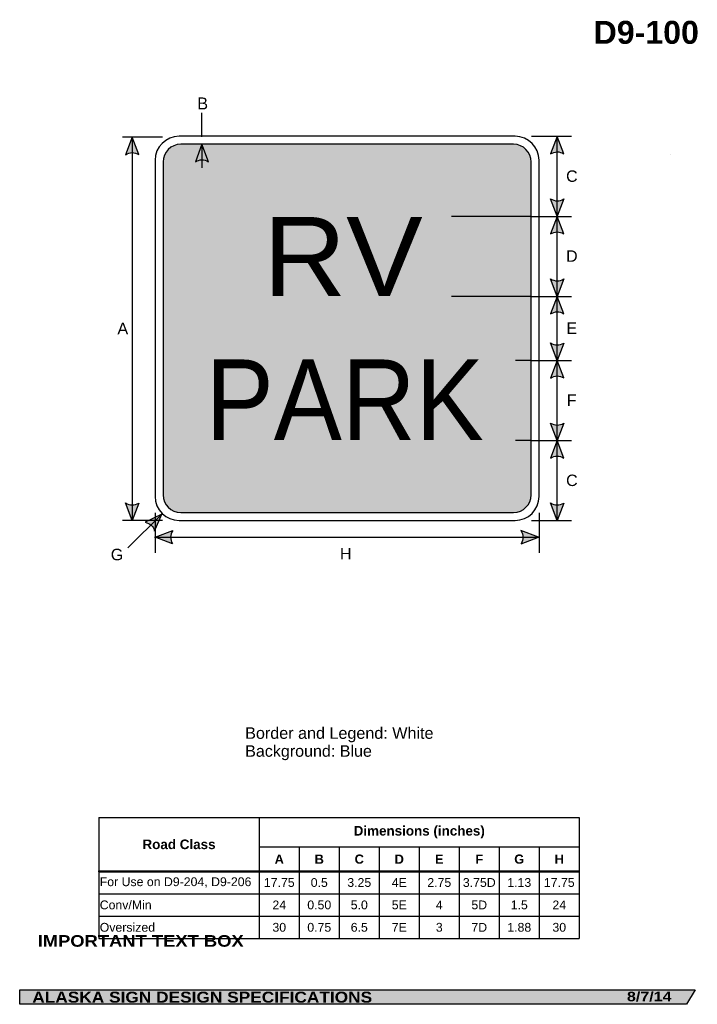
# Model space of a CAD drawing. Header units: feet. Extents: x 3.7 to 46.1, y 0.2 to 61.7.
import ezdxf
from ezdxf.enums import TextEntityAlignment as Align

# ---------------------------------------------------------------- set-up
doc = ezdxf.new("R2010")
doc.units = ezdxf.units.FT
doc.header["$MEASUREMENT"] = 0
doc.layers.add('Sign', color=7, linetype='Continuous')
doc.styles.add('ARIAL', font='arial.ttf')
doc.styles.add('ARIAL B', font='arialbd.ttf')
doc.styles.add('ARIAL BLACK B', font='ariblk.ttf')
doc.styles.add('ARIAL BLACK BI', font='ariblk.ttf')
doc.styles.add('FHWA SERIES D2000EX', font='txt')
doc.styles.add('FHWA SERIES E2000EX', font='txt')

# ---------------------------------------------------------------- blocks, each defined once
blk = doc.blocks.new('*T2')
at = {"color": 0, "linetype": 'ByBlock', "lineweight": -2, "transparency": 16777216}
for p, q in [((0, 0), (30.03079033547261, 0)), ((0, 0), (0, -7.568603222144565)), ((10.0307903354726, 0), (10.0307903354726, -7.568603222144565)), ((30.03079033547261, 0), (30.03079033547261, -7.568603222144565)), ((10.0307903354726, -1.846717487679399), (30.03079033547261, -1.846717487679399)), ((12.5307903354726, -1.846717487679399), (12.5307903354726, -7.568603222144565)), ((15.0307903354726, -1.846717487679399), (15.0307903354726, -7.568603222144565)), ((17.5307903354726, -1.846717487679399), (17.5307903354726, -7.568603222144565)), ((20.0307903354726, -1.846717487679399), (20.0307903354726, -7.568603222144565)), ((22.5307903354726, -1.846717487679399), (22.5307903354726, -7.568603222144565)), ((25.03079033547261, -1.846717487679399), (25.03079033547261, -7.568603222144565)), ((27.53079033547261, -1.846717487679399), (27.53079033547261, -7.568603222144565)), ((0, -3.368603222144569), (30.03079033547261, -3.368603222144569)), ((0, -4.768603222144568), (30.03079033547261, -4.768603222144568)), ((0, -6.168603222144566), (30.03079033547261, -6.168603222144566)), ((0, -7.568603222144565), (30.03079033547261, -7.568603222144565))]:
    blk.add_line(p, q, dxfattribs=at)
at = {"color": 18, "transparency": 16777216}
for s, insert, char_height, width, attachment_point, style in [('Dimensions (inches)', (20.0307903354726, -0.9233587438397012), 0.6, 19.88, 5, 'ARIAL B'), ('Road Class', (5.015395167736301, -1.684301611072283), 0.6, 9.9107903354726, 5, 'ARIAL B'), ('A', (11.28079033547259, -2.607660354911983), 0.575, 2.379999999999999, 5, 'ARIAL B'), ('B', (13.78079033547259, -2.607660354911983), 0.575, 2.379999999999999, 5, 'ARIAL B'), ('C', (16.28079033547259, -2.607660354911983), 0.575, 2.379999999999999, 5, 'ARIAL B'), ('D', (18.78079033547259, -2.607660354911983), 0.575, 2.379999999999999, 5, 'ARIAL B'), ('E', (21.2807903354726, -2.607660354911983), 0.575, 2.379999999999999, 5, 'ARIAL B'), ('F', (23.7807903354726, -2.607660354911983), 0.575, 2.379999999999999, 5, 'ARIAL B'), ('G', (26.28079033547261, -2.607660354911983), 0.575, 2.379999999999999, 5, 'ARIAL B'), ('H', (28.7807903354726, -2.607660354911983), 0.575, 2.379999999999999, 5, 'ARIAL B'), ('For Use on D9-204, D9-206', (0.0600000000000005, -4.068603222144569), 0.55, 9.9107903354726, 4, 'ARIAL'), ('17.75', (11.28079033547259, -4.068603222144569), 0.55, 2.379999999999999, 5, 'ARIAL'), ('0.5', (13.78079033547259, -4.068603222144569), 0.55, 2.379999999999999, 5, 'ARIAL'), ('3.25', (16.28079033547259, -4.068603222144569), 0.55, 2.379999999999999, 5, 'ARIAL'), ('4E', (18.78079033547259, -4.068603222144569), 0.55, 2.379999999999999, 5, 'ARIAL'), ('2.75', (21.2807903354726, -4.068603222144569), 0.55, 2.379999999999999, 5, 'ARIAL'), ('3.75D', (23.7807903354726, -4.068603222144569), 0.55, 2.379999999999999, 5, 'ARIAL'), ('1.13', (26.28079033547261, -4.068603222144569), 0.55, 2.379999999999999, 5, 'ARIAL'), ('17.75', (28.7807903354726, -4.068603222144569), 0.55, 2.379999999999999, 5, 'ARIAL'), ('Conv/Min', (0.0600000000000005, -5.468603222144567), 0.55, 9.9107903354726, 4, 'ARIAL'), ('24', (11.28079033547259, -5.468603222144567), 0.55, 2.379999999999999, 5, 'ARIAL'), ('0.50', (13.78079033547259, -5.468603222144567), 0.55, 2.379999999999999, 5, 'ARIAL'), ('5.0', (16.28079033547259, -5.468603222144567), 0.55, 2.379999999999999, 5, 'ARIAL'), ('5E', (18.78079033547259, -5.468603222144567), 0.55, 2.379999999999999, 5, 'ARIAL'), ('4', (21.2807903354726, -5.468603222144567), 0.55, 2.379999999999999, 5, 'ARIAL'), ('5D', (23.7807903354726, -5.468603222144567), 0.55, 2.379999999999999, 5, 'ARIAL'), ('1.5', (26.28079033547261, -5.468603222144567), 0.55, 2.379999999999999, 5, 'ARIAL'), ('24', (28.7807903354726, -5.468603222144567), 0.55, 2.379999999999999, 5, 'ARIAL'), ('Oversized', (0.0600000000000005, -6.868603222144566), 0.55, 9.9107903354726, 4, 'ARIAL'), ('30', (11.28079033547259, -6.868603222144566), 0.55, 2.379999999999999, 5, 'ARIAL'), ('0.75', (13.78079033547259, -6.868603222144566), 0.55, 2.379999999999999, 5, 'ARIAL'), ('6.5', (16.28079033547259, -6.868603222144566), 0.55, 2.379999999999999, 5, 'ARIAL'), ('7E', (18.78079033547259, -6.868603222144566), 0.55, 2.379999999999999, 5, 'ARIAL'), ('3', (21.2807903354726, -6.868603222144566), 0.55, 2.379999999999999, 5, 'ARIAL'), ('7D', (23.7807903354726, -6.868603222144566), 0.55, 2.379999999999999, 5, 'ARIAL'), ('1.88', (26.28079033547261, -6.868603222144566), 0.55, 2.379999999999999, 5, 'ARIAL'), ('30', (28.7807903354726, -6.868603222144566), 0.55, 2.379999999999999, 5, 'ARIAL')]:
    blk.add_mtext(s, dxfattribs=dict(at, insert=insert, char_height=char_height, width=width, attachment_point=attachment_point, style=style))

msp = doc.modelspace()

# ---------------------------------------------------------------- hatches: boundary and pattern name
h = msp.add_hatch(color=256)
h.dxf.hatch_style = 1
edge = h.paths.add_edge_path()
edge.add_line((11.13692709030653, 53.2520384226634), (10.72654948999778, 54.34097048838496))
edge.add_line((10.72654948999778, 54.34097048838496), (10.31900634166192, 53.24282251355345))
edge.add_arc((10.73474923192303, 52.6454756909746), 0.7277811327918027, 56.45386549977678, 124.83723844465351, ccw=False)
h = msp.add_hatch(color=256)
h.dxf.hatch_style = 1
edge = h.paths.add_edge_path()
edge.add_line((37.70203775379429, 53.30169468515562), (37.29166015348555, 54.39062675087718))
edge.add_line((37.29166015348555, 54.39062675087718), (36.88411700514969, 53.29247877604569))
edge.add_arc((37.29985989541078, 52.69513195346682), 0.7277811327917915, 56.453865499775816, 124.83723844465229, ccw=False)
at = {"true_color": 0xffffff}
h = msp.add_hatch(color=7, dxfattribs=at)
h.dxf.hatch_style = 1
edge = h.paths.add_edge_path()
edge.add_line((15.49891277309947, 52.8067294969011), (15.08853517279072, 53.89566156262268))
edge.add_line((15.08853517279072, 53.89566156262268), (14.68099202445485, 52.79751358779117))
edge.add_arc((15.09673491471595, 52.20016676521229), 0.7277811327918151, 56.453865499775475, 124.837238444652, ccw=False)
h = msp.add_hatch(color=256)
h.dxf.hatch_style = 1
edge = h.paths.add_edge_path()
edge.add_line((37.70203775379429, 50.48476716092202), (37.29166015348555, 49.39583509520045))
edge.add_line((37.29166015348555, 49.39583509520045), (36.88411700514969, 50.49398307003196))
edge.add_arc((37.29985989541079, 51.09132989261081), 0.7277811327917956, 235.1627615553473, 303.5461345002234)
h = msp.add_hatch(color=256)
h.dxf.hatch_style = 1
edge = h.paths.add_edge_path()
edge.add_line((37.70203775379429, 48.30169468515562), (37.29166015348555, 49.39062675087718))
edge.add_line((37.29166015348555, 49.39062675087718), (36.88411700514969, 48.29247877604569))
edge.add_arc((37.29985989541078, 47.69513195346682), 0.7277811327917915, 56.453865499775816, 124.83723844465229, ccw=False)
h = msp.add_hatch(color=256)
h.dxf.hatch_style = 1
edge = h.paths.add_edge_path()
edge.add_line((37.70203775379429, 45.48476716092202), (37.29166015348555, 44.39583509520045))
edge.add_line((37.29166015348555, 44.39583509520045), (36.88411700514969, 45.49398307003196))
edge.add_arc((37.29985989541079, 46.09132989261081), 0.7277811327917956, 235.1627615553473, 303.5461345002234)
h = msp.add_hatch(color=256)
h.dxf.hatch_style = 1
edge = h.paths.add_edge_path()
edge.add_line((37.70203775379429, 43.30690302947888), (37.29166015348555, 44.39583509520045))
edge.add_line((37.29166015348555, 44.39583509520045), (36.88411700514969, 43.29768712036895))
edge.add_arc((37.29985989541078, 42.70034029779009), 0.7277811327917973, 56.453865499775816, 124.837238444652, ccw=False)
h = msp.add_hatch(color=256)
h.dxf.hatch_style = 1
edge = h.paths.add_edge_path()
edge.add_line((37.70203775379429, 41.47955884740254), (37.29166015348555, 40.39062678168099))
edge.add_line((37.29166015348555, 40.39062678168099), (36.88411700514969, 41.48877475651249))
edge.add_arc((37.29985989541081, 42.08612157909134), 0.7277811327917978, 235.162761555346, 303.5461345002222)
h = msp.add_hatch(color=256)
h.dxf.hatch_style = 1
edge = h.paths.add_edge_path()
edge.add_line((37.70203775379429, 39.3015211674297), (37.29166015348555, 40.39045323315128))
edge.add_line((37.29166015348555, 40.39045323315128), (36.88411700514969, 39.29230525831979))
edge.add_arc((37.29985989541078, 38.69495843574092), 0.7277811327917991, 56.45386549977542, 124.8372384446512, ccw=False)
h = msp.add_hatch(color=256)
h.dxf.hatch_style = 1
edge = h.paths.add_edge_path()
edge.add_line((37.70203775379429, 36.47417697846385), (37.29166015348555, 35.38524491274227))
edge.add_line((37.29166015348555, 35.38524491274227), (36.88411700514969, 36.48339288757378))
edge.add_arc((37.29985989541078, 37.08073971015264), 0.7277811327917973, 235.162761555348, 303.5461345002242)
h = msp.add_hatch(color=256)
h.dxf.hatch_style = 1
edge = h.paths.add_edge_path()
edge.add_line((37.70203775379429, 34.2963128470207), (37.29166015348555, 35.38524491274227))
edge.add_line((37.29166015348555, 35.38524491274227), (36.88411700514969, 34.28709693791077))
edge.add_arc((37.29985989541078, 33.68975011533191), 0.7277811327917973, 56.453865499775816, 124.837238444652, ccw=False)
h = msp.add_hatch(color=256)
h.dxf.hatch_style = 1
edge = h.paths.add_edge_path()
edge.add_line((11.13692709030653, 31.48459362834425), (10.72654948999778, 30.39566156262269))
edge.add_line((10.72654948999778, 30.39566156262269), (10.31900634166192, 31.49380953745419))
edge.add_arc((10.73474923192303, 32.09115636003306), 0.7277811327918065, 235.162761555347, 303.5461345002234)
h = msp.add_hatch(color=256)
h.dxf.hatch_style = 1
edge = h.paths.add_edge_path()
edge.add_line((37.70203775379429, 31.48459362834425), (37.29166015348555, 30.39566156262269))
edge.add_line((37.29166015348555, 30.39566156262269), (36.88411700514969, 31.49380953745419))
edge.add_arc((37.29985989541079, 32.09115636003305), 0.7277811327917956, 235.1627615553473, 303.5461345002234)
h = msp.add_hatch(color=256)
h.dxf.hatch_style = 1
edge = h.paths.add_edge_path()
edge.add_line((12.13501079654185, 29.72429490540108), (12.58554181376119, 30.79723694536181))
edge.add_line((12.58554181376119, 30.79723694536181), (11.53466181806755, 30.27986703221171))
edge.add_arc((11.42595892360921, 29.56024973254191), 0.7277811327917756, 13.026667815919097, 81.41004076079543, ccw=False)
h = msp.add_hatch(color=256)
h.dxf.hatch_style = 1
edge = h.paths.add_edge_path()
edge.add_line((13.25155673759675, 28.94261618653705), (12.16303494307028, 29.35408079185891))
edge.add_line((12.16303494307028, 29.35408079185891), (13.26158926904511, 29.76052732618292))
edge.add_arc((13.85852070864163, 29.34418824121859), 0.7277811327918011, 145.1055563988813, 213.4889293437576)
h = msp.add_hatch(color=256)
h.dxf.hatch_style = 1
edge = h.paths.add_edge_path()
edge.add_line((35.03284648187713, 28.94261618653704), (36.12136827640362, 29.35408079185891))
edge.add_line((36.12136827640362, 29.35408079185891), (35.02281395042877, 29.7605273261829))
edge.add_arc((34.42588251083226, 29.34418824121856), 0.7277811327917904, -33.488929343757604, 34.89444360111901, ccw=False)
at = {"layer": 'Sign', "true_color": 0x0000dd}
h = msp.add_hatch(color=172, dxfattribs=at)
edge = h.paths.add_edge_path(flags=0)
edge.add_spline(control_points=[(13.76380263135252, 53.89566156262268), (13.76380263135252, 53.89566156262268), (34.56380263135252, 53.89566156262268), (34.56380263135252, 53.89566156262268), (35.17090915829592, 53.89566156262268), (35.66380263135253, 53.40276808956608), (35.66380263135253, 52.79566156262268), (35.66380263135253, 52.79566156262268), (35.66380263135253, 31.99566156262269), (35.66380263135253, 31.99566156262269), (35.66380263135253, 31.38855503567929), (35.17090915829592, 30.89566156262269), (34.56380263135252, 30.89566156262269), (34.56380263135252, 30.89566156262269), (13.76380263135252, 30.89566156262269), (13.76380263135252, 30.89566156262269), (13.15669610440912, 30.89566156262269), (12.66380263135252, 31.38855503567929), (12.66380263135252, 31.99566156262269), (12.66380263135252, 31.99566156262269), (12.66380263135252, 52.79566156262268), (12.66380263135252, 52.79566156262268), (12.66380263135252, 53.40276808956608), (13.15669610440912, 53.89566156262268), (13.76380263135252, 53.89566156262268)], knot_values=[0, 0, 0, 0, 1, 1, 1, 2, 2, 2, 3, 3, 3, 4, 4, 4, 5, 5, 5, 6, 6, 6, 7, 7, 7, 8, 8, 8, 8], degree=3, periodic=0)
at = {"layer": 'Sign', "true_color": 0x000000}
msp.add_hatch(color=18, dxfattribs=at).paths.add_polyline_path([(3.699686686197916, 1.066867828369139), (45.92097727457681, 1.066867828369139), (45.37503178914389, 0.1671574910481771), (3.701084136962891, 0.1671574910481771)], flags=0)

# ---------------------------------------------------------------- linework, layer by layer
for p, q in [((8.64304504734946, 11.84237789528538), (38.67383538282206, 11.84237789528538)), ((8.64304504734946, 8.502844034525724), (38.67383538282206, 8.502844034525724)), ((8.64304504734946, 8.444705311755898), (8.64304504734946, 8.502844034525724)), ((8.64304504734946, 8.444705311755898), (38.67383538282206, 8.444705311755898))]:
    msp.add_line(p, q)
for points in [[(11.13692709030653, 53.2520384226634), (10.72654948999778, 54.34097048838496), (10.31900634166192, 53.24282251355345, -0.307560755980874), (11.13692709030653, 53.2520384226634, -4.141293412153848)], [(37.70203775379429, 53.30169468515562), (37.29166015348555, 54.39062675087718), (36.88411700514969, 53.29247877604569, -0.307560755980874), (37.70203775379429, 53.30169468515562, -4.141293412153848)], [(37.70203775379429, 50.48476716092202), (37.29166015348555, 49.39583509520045), (36.88411700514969, 50.49398307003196, 0.307560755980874), (37.70203775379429, 50.48476716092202, 4.141293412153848)], [(37.70203775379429, 48.30169468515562), (37.29166015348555, 49.39062675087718), (36.88411700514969, 48.29247877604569, -0.307560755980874), (37.70203775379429, 48.30169468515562, -4.141293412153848)], [(37.70203775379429, 45.48476716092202), (37.29166015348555, 44.39583509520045), (36.88411700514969, 45.49398307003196, 0.307560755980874), (37.70203775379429, 45.48476716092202, 4.141293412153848)], [(37.70203775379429, 43.30690302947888), (37.29166015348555, 44.39583509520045), (36.88411700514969, 43.29768712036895, -0.307560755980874), (37.70203775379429, 43.30690302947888, -4.141293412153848)], [(37.70203775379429, 41.47955884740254), (37.29166015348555, 40.39062678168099), (36.88411700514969, 41.48877475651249, 0.307560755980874), (37.70203775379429, 41.47955884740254, 4.141293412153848)], [(37.70203775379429, 39.3015211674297), (37.29166015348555, 40.39045323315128), (36.88411700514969, 39.29230525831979, -0.307560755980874), (37.70203775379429, 39.3015211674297, -4.141293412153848)], [(37.70203775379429, 36.47417697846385), (37.29166015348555, 35.38524491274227), (36.88411700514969, 36.48339288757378, 0.307560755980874), (37.70203775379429, 36.47417697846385, 4.141293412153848)], [(37.70203775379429, 34.2963128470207), (37.29166015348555, 35.38524491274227), (36.88411700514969, 34.28709693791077, -0.307560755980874), (37.70203775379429, 34.2963128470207, -4.141293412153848)], [(11.13692709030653, 31.48459362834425), (10.72654948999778, 30.39566156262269), (10.31900634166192, 31.49380953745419, 0.307560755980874), (11.13692709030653, 31.48459362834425, 4.141293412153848)], [(37.70203775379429, 31.48459362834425), (37.29166015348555, 30.39566156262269), (36.88411700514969, 31.49380953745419, 0.307560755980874), (37.70203775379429, 31.48459362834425, 4.141293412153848)], [(12.13501079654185, 29.72429490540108), (12.58554181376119, 30.79723694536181), (11.53466181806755, 30.27986703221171, -0.307560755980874), (12.13501079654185, 29.72429490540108, -4.141293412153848)], [(13.25155673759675, 28.94261618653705), (12.16303494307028, 29.35408079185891), (13.26158926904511, 29.76052732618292, 0.307560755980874), (13.25155673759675, 28.94261618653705, 4.141293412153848)], [(35.03284648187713, 28.94261618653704), (36.12136827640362, 29.35408079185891), (35.02281395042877, 29.7605273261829, -0.307560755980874), (35.03284648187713, 28.94261618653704, -4.141293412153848)]]:
    msp.add_lwpolyline(points, format="xyb")
at = {"color": 7, "true_color": 0xffffff}
msp.add_lwpolyline([(15.49891277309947, 52.8067294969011), (15.08853517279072, 53.89566156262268), (14.68099202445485, 52.79751358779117, -0.307560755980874), (15.49891277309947, 52.8067294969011, -4.141293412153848)], format="xyb", dxfattribs=at)
at = {"layer": 'Sign', "color": 18, "lineweight": -3, "true_color": 0x000000}
for p, q in [((15.08854817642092, 54.36458331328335), (15.08854817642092, 55.86458331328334)), ((12.63372656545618, 54.34097048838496), (10.13372656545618, 54.34097048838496)), ((10.72654948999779, 54.37222406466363), (10.72654948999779, 30.37222406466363)), ((35.69399740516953, 54.39566156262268), (38.19399740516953, 54.39566156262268)), ((37.29166015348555, 49.39062675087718), (37.29166015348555, 54.39062675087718)), ((35.69399740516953, 49.39305738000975), (38.19399740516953, 49.39305738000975)), ((37.29166015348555, 44.39583509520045), (37.29166015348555, 49.39583509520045)), ((35.69399740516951, 44.39045322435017), (38.19399740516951, 44.39045322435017)), ((37.29166015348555, 40.39062677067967), (37.29166015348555, 44.39062677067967)), ((35.69399740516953, 40.39045323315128), (38.19399740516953, 40.39045323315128)), ((37.29166015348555, 35.39062678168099), (37.29166015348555, 40.39062678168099)), ((35.69399740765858, 35.38524491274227), (38.19399740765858, 35.38524491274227)), ((37.29166015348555, 30.38541845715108), (37.29166015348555, 35.38541845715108)), ((12.58554181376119, 30.79723694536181), (10.46422147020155, 28.67591660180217)), ((12.16303494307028, 30.86458333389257), (12.16303494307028, 28.36458333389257)), ((36.16303494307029, 30.86458333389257), (36.16303494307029, 28.36458333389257)), ((12.63372656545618, 30.39566156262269), (10.13372656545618, 30.39566156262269)), ((35.69399740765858, 30.39566156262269), (38.19399740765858, 30.39566156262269)), ((12.12136827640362, 29.35408079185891), (36.12136827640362, 29.35408079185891))]:
    msp.add_line(p, q, dxfattribs=at)
at = {"layer": 'Sign', "color": 7, "lineweight": -3, "true_color": 0xffffff}
for p, q in [((15.08853517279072, 53.92708331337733), (15.08853517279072, 52.42708331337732)), ((35.69500782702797, 49.39321886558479), (30.69500782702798, 49.39321886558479)), ((35.69402452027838, 44.39045321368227), (30.69402452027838, 44.39045321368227)), ((35.69399740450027, 40.39045321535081), (34.69399740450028, 40.39045321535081)), ((35.69505262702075, 35.38524488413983), (34.69505262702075, 35.38524488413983))]:
    msp.add_line(p, q, dxfattribs=at)
at = {"layer": 'Sign'}
msp.add_line((44.37549209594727, 53.28188578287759), (44.37549209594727, 53.28188578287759), dxfattribs=at)
at = {"layer": 'Sign', "color": 250, "lineweight": -3, "true_color": 0x1f1a17}
msp.add_line((44.37549209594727, 53.28188578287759), (44.37549209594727, 53.28188578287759), dxfattribs=at)
msp.add_lwpolyline([(3.699686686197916, 1.066867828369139), (45.92097727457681, 1.066867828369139), (45.37503178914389, 0.1671574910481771), (3.701084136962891, 0.1671574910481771)], close=True, dxfattribs=at)
at = {"layer": 'Sign', "color": 18, "lineweight": -3, "true_color": 0x000000}
msp.add_open_spline([(13.66303494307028, 54.39566156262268), (13.66303494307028, 54.39566156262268), (34.66303494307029, 54.39566156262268), (34.66303494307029, 54.39566156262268), (35.49090747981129, 54.39566156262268), (36.16303494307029, 53.72353409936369), (36.16303494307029, 52.89566156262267), (36.16303494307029, 52.89566156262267), (36.16303494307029, 31.89566156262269), (36.16303494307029, 31.89566156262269), (36.16303494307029, 31.06778902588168), (35.49090747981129, 30.39566156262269), (34.66303494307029, 30.39566156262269), (34.66303494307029, 30.39566156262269), (13.66303494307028, 30.39566156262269), (13.66303494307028, 30.39566156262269), (12.83516240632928, 30.39566156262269), (12.16303494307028, 31.06778902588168), (12.16303494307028, 31.89566156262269), (12.16303494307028, 31.89566156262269), (12.16303494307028, 52.89566156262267), (12.16303494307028, 52.89566156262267), (12.16303494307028, 53.72353409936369), (12.83516240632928, 54.39566156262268), (13.66303494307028, 54.39566156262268)], degree=3, knots=[0, 0, 0, 0, 1, 1, 1, 2, 2, 2, 3, 3, 3, 4, 4, 4, 5, 5, 5, 6, 6, 6, 7, 7, 7, 8, 8, 8, 8], dxfattribs=at)
at = {"layer": 'Sign', "color": 172, "lineweight": -3, "true_color": 0x0000dd}
msp.add_open_spline([(13.76380263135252, 53.89566156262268), (13.76380263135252, 53.89566156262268), (34.56380263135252, 53.89566156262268), (34.56380263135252, 53.89566156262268), (35.17090915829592, 53.89566156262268), (35.66380263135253, 53.40276808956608), (35.66380263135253, 52.79566156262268), (35.66380263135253, 52.79566156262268), (35.66380263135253, 31.99566156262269), (35.66380263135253, 31.99566156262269), (35.66380263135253, 31.38855503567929), (35.17090915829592, 30.89566156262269), (34.56380263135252, 30.89566156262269), (34.56380263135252, 30.89566156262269), (13.76380263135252, 30.89566156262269), (13.76380263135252, 30.89566156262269), (13.15669610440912, 30.89566156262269), (12.66380263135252, 31.38855503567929), (12.66380263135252, 31.99566156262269), (12.66380263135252, 31.99566156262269), (12.66380263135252, 52.79566156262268), (12.66380263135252, 52.79566156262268), (12.66380263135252, 53.40276808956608), (13.15669610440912, 53.89566156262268), (13.76380263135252, 53.89566156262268)], degree=3, knots=[0, 0, 0, 0, 1, 1, 1, 2, 2, 2, 3, 3, 3, 4, 4, 4, 5, 5, 5, 6, 6, 6, 7, 7, 7, 8, 8, 8, 8], dxfattribs=at)

# ---------------------------------------------------------------- block references
msp.add_blockref('*T2', (8.64304504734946, 11.84237789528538))

# ---------------------------------------------------------------- texts
at = {"layer": 'Sign', "color": 18, "true_color": 0x000000}
for s, height, style, p, p2 in [('D9-100', 1.436099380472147, 'ARIAL B', (39.57184565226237, 60.17263982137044), (46.15184533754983, 60.17263982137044)), ('A', 0.717472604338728, 'ARIAL', (9.80988932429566, 42.03222406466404), (10.47988932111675, 42.03222406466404)), ('G', 0.7178154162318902, 'ARIAL', (9.39322265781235, 27.90722407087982), (10.17322262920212, 27.90722407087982)), ('H', 0.7136714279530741, 'ARIAL', (23.71970160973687, 27.96094228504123), (24.4397016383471, 27.96094228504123)), ('Border and Legend: White', 0.7216872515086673, 'ARIAL', (17.79333368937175, 16.75314723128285), (29.56333402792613, 16.75314723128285)), ('Background: Blue', 0.7181740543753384, 'ARIAL', (17.79333368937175, 15.63314723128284), (25.7133336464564, 15.63314723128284))]:
    msp.add_text(s, height=height, dxfattribs=dict(at, style=style)).set_placement(p, p2, align=Align.ALIGNED)
at = {"layer": 'Sign', "color": 18, "true_color": 0x000000, "style": 'ARIAL', "width": 0.9577655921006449}
msp.add_text('B', height=0.75, dxfattribs=at).set_placement((14.80286916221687, 56.07243754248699), (15.4721944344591, 56.07243754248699), align=Align.FIT)
at = {"layer": 'Sign', "color": 250, "true_color": 0x1f1a17, "style": 'ARIAL'}
for s, height, p, p2 in [('C', 0.71367142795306, (37.85155597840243, 51.55062675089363), (38.57155600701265, 51.55062675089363)), ('D', 0.71367142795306, (37.85155597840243, 46.55583509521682), (38.57155600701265, 46.55583509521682)), ('E', 0.7190483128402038, (37.87238931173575, 42.05062677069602), (38.54238930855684, 42.05062677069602)), ('F', 0.7148361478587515, (37.89738931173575, 37.55062678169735), (38.50738932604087, 37.55062678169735)), ('C', 0.71367142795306, (37.85155597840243, 32.54541845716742), (38.57155600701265, 32.54541845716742))]:
    msp.add_text(s, height=height, dxfattribs=at).set_placement(p, p2, align=Align.ALIGNED)
at = {"layer": 'Sign', "color": 7, "true_color": 0xffffff}
for s, height, style, p, p2 in [('RV', 4.933907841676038, 'FHWA SERIES E2000EX', (18.92055991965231, 44.4216824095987), (28.88872627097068, 44.4216824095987)), ('PARK', 5.034852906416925, 'FHWA SERIES D2000EX', (15.32160158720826, 35.41818241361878), (32.70635131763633, 35.41818241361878)), ('IMPORTANT TEXT BOX', 0.7246173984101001, 'ARIAL BLACK B', (4.821416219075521, 3.764951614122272), (17.70141633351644, 3.764951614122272)), ('ALASKA SIGN DESIGN SPECIFICATIONS', 0.685178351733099, 'ARIAL BLACK BI', (4.485322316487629, 0.2705928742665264), (25.72865549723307, 0.2705928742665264)), ('8/7/14', 0.5939693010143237, 'ARIAL BLACK BI', (41.65389251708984, 0.3588346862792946), (44.44222589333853, 0.3588346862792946))]:
    msp.add_text(s, height=height, dxfattribs=dict(at, style=style)).set_placement(p, p2, align=Align.ALIGNED)

doc.saveas('drawing.dxf')
